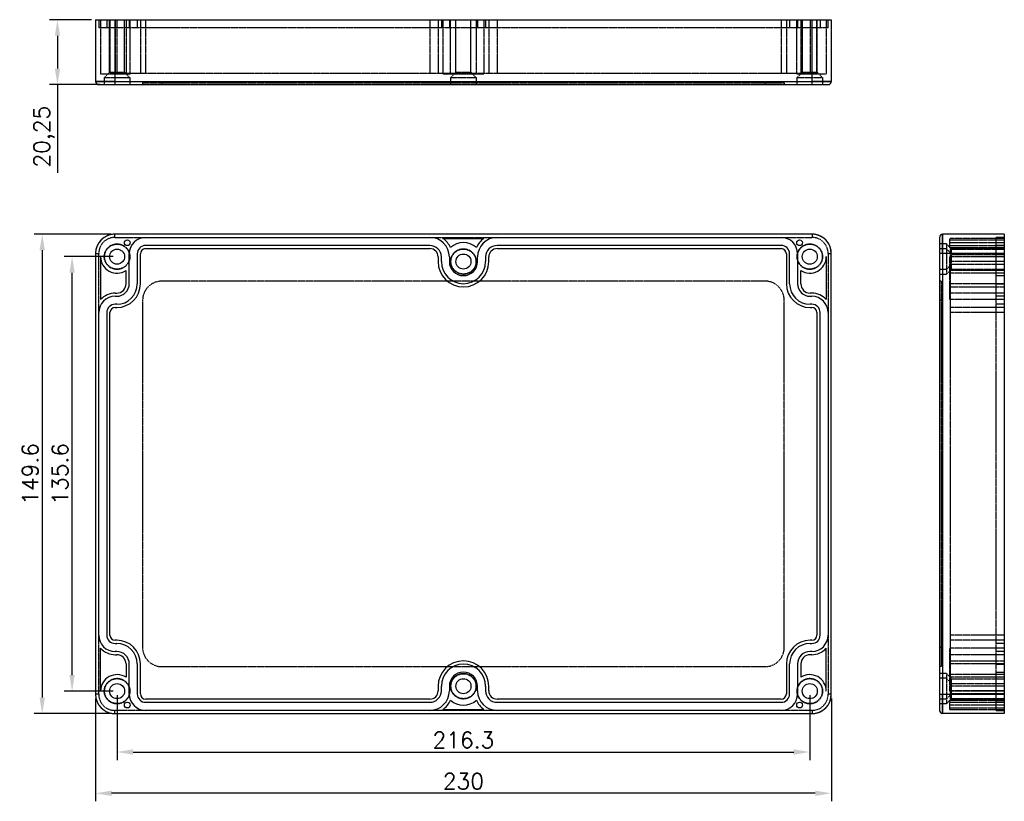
# Model space of a CAD drawing. Header units: millimetres. Extents: x 3202 to 5058, y 576 to 1424.
# Tile 8 of 13: x 4751 to 5058, y 624 to 868. Entities that reach past the tile are written whole.
import ezdxf

# ---------------------------------------------------------------- set-up
doc = ezdxf.new("R2010")
doc.units = ezdxf.units.MM
doc.linetypes.add('HIDDEN', pattern=[0.2, 0.1, -0.1])
doc.layers.add('DEFAULT_2', color=8, linetype='HIDDEN')
doc.styles.get("Standard").update_dxf_attribs({"font": 'txt', "bigfont": 'gbcbig.shx'})
doc.dimstyles.new('ISO-25', dxfattribs={"dimtxt": 2.5, "dimasz": 2.5, "dimexe": 1.25, "dimexo": 0.625, "dimtad": 1, "dimtxsty": 'Standard', "dimcen": 2.5, "dimadec": 0, "dimazin": 0, "dimtfac": 1, "dimtmove": 0, "dimatfit": 3, "dimfxl": 0, "dimarcsym": 0})

# ---------------------------------------------------------------- blocks, each defined once
blk = doc.blocks.new('*D171')
at = {"color": 0, "lineweight": -2}
for p, q in [((4779.33, 801.2), (4755.44, 801.2)), ((4757.94, 796.2), (4757.94, 656.63)), ((4779.06, 651.63), (4755.44, 651.63))]:
    blk.add_line(p, q, dxfattribs=at)
at = {"color": 0}
for points in [[(4757.1, 796.2), (4758.77, 796.2), (4757.94, 801.2)], [(4757.1, 656.63), (4758.77, 656.63), (4757.94, 651.63)]]:
    blk.add_solid(points, dxfattribs=at)
at = {"layer": 'Defpoints', "color": 0}
for p in [(4780.58, 801.2), (4757.94, 651.63), (4780.31, 651.63)]:
    blk.add_point(p, dxfattribs=at)
at = {"color": 0, "insert": (4754.19, 726.41), "char_height": 5, "attachment_point": 5, "rotation": 90}
blk.add_mtext('149.6', dxfattribs=at)
blk = doc.blocks.new('*D172')
at = {"color": 0, "lineweight": -2}
for p, q in [((4774.58, 656.37), (4774.58, 624.24)), ((5004.26, 656.37), (5004.26, 624.24)), ((4999.26, 626.74), (4779.58, 626.74))]:
    blk.add_line(p, q, dxfattribs=at)
at = {"color": 0}
for points in [[(4779.58, 627.57), (4779.58, 625.91), (4774.58, 626.74)], [(4999.26, 627.57), (4999.26, 625.91), (5004.26, 626.74)]]:
    blk.add_solid(points, dxfattribs=at)
at = {"layer": 'Defpoints', "color": 0}
for p in [(4774.58, 657.62), (5004.26, 657.62), (4774.58, 626.74)]:
    blk.add_point(p, dxfattribs=at)
at = {"color": 0, "insert": (4889.42, 630.49), "char_height": 5, "attachment_point": 5}
blk.add_mtext('230', dxfattribs=at)
blk = doc.blocks.new('*D173')
at = {"color": 0, "lineweight": -2}
for p, q in [((4780.05, 794.2), (4764.76, 794.2)), ((4767.26, 663.62), (4767.26, 789.2)), ((4780.05, 658.62), (4764.76, 658.62))]:
    blk.add_line(p, q, dxfattribs=at)
at = {"color": 0}
for points in [[(4766.43, 789.2), (4768.09, 789.2), (4767.26, 794.2)], [(4766.43, 663.62), (4768.09, 663.62), (4767.26, 658.62)]]:
    blk.add_solid(points, dxfattribs=at)
at = {"layer": 'Defpoints', "color": 0}
for p in [(4767.26, 794.2), (4781.3, 794.2), (4781.3, 658.62)]:
    blk.add_point(p, dxfattribs=at)
at = {"color": 0, "insert": (4763.51, 726.41), "char_height": 5, "attachment_point": 5, "rotation": 90}
blk.add_mtext('135.6', dxfattribs=at)
blk = doc.blocks.new('*D174')
at = {"color": 0, "lineweight": -2}
for p, q in [((4781.3, 657.37), (4781.3, 637.12)), ((4997.54, 657.37), (4997.54, 637.12)), ((4786.3, 639.62), (4992.54, 639.62))]:
    blk.add_line(p, q, dxfattribs=at)
at = {"color": 0}
for points in [[(4786.3, 640.46), (4786.3, 638.79), (4781.3, 639.62)], [(4992.54, 640.46), (4992.54, 638.79), (4997.54, 639.62)]]:
    blk.add_solid(points, dxfattribs=at)
at = {"layer": 'Defpoints', "color": 0}
for p in [(4781.3, 658.62), (4997.54, 658.62), (4997.54, 639.62)]:
    blk.add_point(p, dxfattribs=at)
at = {"color": 0, "insert": (4889.42, 643.37), "char_height": 5, "attachment_point": 5}
blk.add_mtext('216.3', dxfattribs=at)
blk = doc.blocks.new('*D175')
at = {"color": 0, "lineweight": -2}
for p, q in [((4773.33, 868.14), (4760.2, 868.14)), ((4762.7, 863.14), (4762.7, 852.89)), ((4776.05, 847.89), (4760.2, 847.89)), ((4762.7, 847.89), (4762.7, 820.39))]:
    blk.add_line(p, q, dxfattribs=at)
at = {"color": 0}
for points in [[(4761.87, 863.14), (4763.53, 863.14), (4762.7, 868.14)], [(4761.87, 852.89), (4763.53, 852.89), (4762.7, 847.89)]]:
    blk.add_solid(points, dxfattribs=at)
at = {"layer": 'Defpoints', "color": 0}
for p in [(4774.58, 868.14), (4762.7, 847.89), (4777.3, 847.89)]:
    blk.add_point(p, dxfattribs=at)
at = {"color": 0, "insert": (4758.53, 831.64), "char_height": 5, "attachment_point": 5, "rotation": 90}
blk.add_mtext('20,25', dxfattribs=at)

msp = doc.modelspace()

# ---------------------------------------------------------------- linework, layer by layer
at = {"color": 7, "linetype": 'Continuous'}
for p, q in [((4774.584, 868.142), (4774.584, 848.892)), ((4774.584, 868.142), (5004.256, 868.142)), ((4780.582, 868.142), (4780.582, 847.892)), ((4998.258, 847.892), (4998.258, 868.142)), ((5004.256, 868.142), (5004.256, 848.892)), ((4774.584, 848.892), (4776.341, 848.892)), ((4776.341, 848.892), (4780.582, 848.892)), ((4780.582, 848.892), (4998.258, 848.892)), ((4998.258, 848.892), (5002.5, 848.892)), ((5002.5, 848.892), (5004.256, 848.892)), ((4775.584, 847.892), (5003.256, 847.892)), ((4998.258, 801.198), (4780.582, 801.198)), ((4790.208, 800.198), (4878.92, 800.198)), ((4883.015, 799.898), (4895.825, 799.898)), ((4899.92, 800.198), (4988.632, 800.198)), ((5038.002, 800.198), (5038.002, 652.625)), ((5058.252, 801.198), (5039.002, 801.198)), ((5039.002, 801.198), (5039.002, 799.441)), ((5039.002, 799.441), (5039.002, 795.199)), ((5058.252, 801.198), (5058.252, 651.625)), ((4878.92, 797.698), (4790.208, 797.698)), ((4790.208, 796.698), (4878.92, 796.698)), ((4988.632, 797.698), (4899.92, 797.698)), ((4899.92, 796.698), (4988.632, 796.698)), ((4774.584, 795.199), (4774.584, 657.623)), ((4776.153, 794.2), (4776.153, 780.814)), ((4785.108, 785.731), (4785.108, 795.098)), ((4787.608, 795.098), (4787.608, 785.731)), ((4788.608, 785.731), (4788.608, 795.098)), ((4881.52, 794.098), (4881.52, 792.667)), ((4882.52, 792.667), (4882.52, 794.098)), ((4885.02, 794.098), (4885.02, 792.667)), ((4893.82, 792.667), (4893.82, 794.098)), ((4896.32, 794.098), (4896.32, 792.667)), ((4897.32, 792.667), (4897.32, 794.098)), ((4990.232, 795.098), (4990.232, 785.731)), ((4991.232, 785.731), (4991.232, 795.098)), ((4993.732, 795.098), (4993.732, 785.731)), ((5002.688, 794.2), (5002.688, 780.814)), ((5004.256, 657.623), (5004.256, 795.199)), ((5058.252, 795.199), (5038.002, 795.199)), ((5039.002, 795.199), (5039.002, 657.623)), ((4784.108, 785.731), (4784.108, 789.881)), ((4994.732, 785.731), (4994.732, 789.881)), ((4780.684, 782.831), (4781.208, 782.831)), ((4780.684, 781.831), (4781.208, 781.831)), ((4998.156, 782.831), (4997.632, 782.831)), ((4997.632, 781.831), (4998.156, 781.831)), ((4781.208, 779.331), (4780.684, 779.331)), ((4780.684, 778.331), (4781.208, 778.331)), ((4998.156, 779.331), (4997.632, 779.331)), ((4997.632, 778.331), (4998.156, 778.331)), ((4775.584, 676.092), (4775.584, 776.731)), ((4778.084, 776.731), (4778.084, 676.092)), ((4779.084, 676.092), (4779.084, 776.731)), ((4999.756, 776.731), (4999.756, 676.092)), ((5000.756, 676.092), (5000.756, 776.731)), ((5003.256, 776.731), (5003.256, 676.092)), ((4781.208, 674.492), (4780.684, 674.492)), ((4780.684, 673.492), (4781.208, 673.492)), ((4998.156, 674.492), (4997.632, 674.492)), ((4997.632, 673.492), (4998.156, 673.492)), ((4776.153, 658.623), (4776.153, 672.008)), ((4781.208, 670.992), (4780.684, 670.992)), ((4998.156, 670.992), (4997.632, 670.992)), ((5002.688, 658.623), (5002.688, 672.008)), ((4780.684, 669.992), (4781.208, 669.992)), ((4784.108, 667.092), (4784.108, 662.941)), ((4785.108, 657.725), (4785.108, 667.092)), ((4787.608, 667.092), (4787.608, 657.725)), ((4788.608, 657.725), (4788.608, 667.092)), ((4990.232, 667.092), (4990.232, 657.725)), ((4991.232, 657.725), (4991.232, 667.092)), ((4993.732, 667.092), (4993.732, 657.725)), ((4994.732, 667.092), (4994.732, 662.941)), ((4998.156, 669.992), (4997.632, 669.992)), ((4881.52, 660.156), (4881.52, 658.725)), ((4882.52, 658.725), (4882.52, 660.156)), ((4885.02, 660.156), (4885.02, 658.725)), ((4893.82, 658.725), (4893.82, 660.156)), ((4896.32, 660.156), (4896.32, 658.725)), ((4897.32, 658.725), (4897.32, 660.156)), ((4878.92, 656.125), (4790.208, 656.125)), ((4790.208, 655.125), (4878.92, 655.125)), ((4988.632, 656.125), (4899.92, 656.125)), ((4899.92, 655.125), (4988.632, 655.125)), ((5038.002, 657.623), (5058.252, 657.623)), ((5039.002, 657.623), (5039.002, 653.382)), ((4780.582, 651.625), (4998.258, 651.625)), ((4878.92, 652.625), (4790.208, 652.625)), ((4883.015, 652.925), (4895.825, 652.925)), ((4988.632, 652.625), (4899.92, 652.625)), ((5039.002, 653.382), (5039.002, 651.625)), ((5058.252, 651.625), (5039.002, 651.625))]:
    msp.add_line(p, q, dxfattribs=at)
for centre, radius in [((4784.487, 798.534), 0.9), ((4994.353, 798.534), 0.9), ((4781.303, 794.2), 2.35), ((4997.538, 794.2), 2.35), ((4889.42, 792.667), 2.35), ((4781.303, 658.623), 2.35), ((4889.42, 660.156), 2.35), ((4997.538, 658.623), 2.35), ((4784.487, 654.288), 0.9), ((4994.353, 654.288), 0.9)]:
    msp.add_circle(centre, radius, dxfattribs=at)
for centre, radius, start, end in [((4775.584, 848.892), 1, 180.00061, 269.99869), ((5003.256, 848.892), 1, 270.00111, 359.99916), ((4790.208, 795.098), 5.1, 90, 180), ((4878.92, 794.098), 6.1, 0, 90), ((4878.92, 794.098), 7.1, 24.29803, 54.77581), ((4899.92, 794.098), 7.1, 125.22419, 155.70197), ((4899.92, 794.098), 6.1, 90, 180), ((4988.632, 795.098), 5.1, 0, 90), ((5039.002, 800.198), 1, 90.00107, 179.9987), ((4790.208, 795.098), 2.6, 90, 180), ((4790.208, 795.098), 1.6, 90, 180), ((4878.92, 794.098), 3.6, 0, 90), ((4878.92, 794.098), 2.6, 0, 90), ((4889.42, 792.667), 5.931, 47.21114, 132.78886), ((4899.92, 794.098), 3.6, 90, 180), ((4899.92, 794.098), 2.6, 90, 180), ((4988.632, 795.098), 2.6, 0, 90), ((4988.632, 795.098), 1.6, 0, 90), ((4781.303, 794.2), 5.15, 180, 303.01247), ((4997.538, 794.2), 5.15, 236.98753, 0), ((4889.42, 792.667), 7.9, 180, 0), ((4889.42, 792.667), 6.9, 180, 0), ((4889.42, 792.667), 4.4, 180, 0), ((4781.208, 785.731), 7.4, 270, 0), ((4781.208, 785.731), 6.4, 270, 0), ((4781.208, 785.731), 3.9, 270, 0), ((4781.208, 785.731), 2.9, 270, 0), ((4997.632, 785.731), 7.4, 180, 270), ((4997.632, 785.731), 6.4, 180, 270), ((4997.632, 785.731), 3.9, 180, 270), ((4997.632, 785.731), 2.9, 180, 270), ((4780.684, 776.731), 5.1, 90, 180), ((4780.684, 776.731), 6.1, 90, 137.97396), ((4998.156, 776.731), 6.1, 42.02604, 90), ((4998.156, 776.731), 5.1, 0, 90), ((4780.684, 776.731), 2.6, 90, 180), ((4780.684, 776.731), 1.6, 90, 180), ((4998.156, 776.731), 2.6, 0, 90), ((4998.156, 776.731), 1.6, 0, 90), ((4780.684, 676.092), 5.1, 180, 270), ((4780.684, 676.092), 2.6, 180, 270), ((4780.684, 676.092), 1.6, 180, 270), ((4781.208, 667.092), 7.4, 0, 90), ((4781.208, 667.092), 6.4, 0, 90), ((4997.632, 667.092), 7.4, 90, 180), ((4997.632, 667.092), 6.4, 90, 180), ((4998.156, 676.092), 5.1, 270, 0), ((4998.156, 676.092), 2.6, 270, 0), ((4998.156, 676.092), 1.6, 270, 0), ((4780.684, 676.092), 6.1, 222.02604, 270), ((4781.208, 667.092), 3.9, 0, 90), ((4997.632, 667.092), 3.9, 90, 180), ((4998.156, 676.092), 6.1, 270, 317.97396), ((4781.208, 667.092), 2.9, 0, 90), ((4889.42, 660.156), 7.9, 0, 180), ((4889.42, 660.156), 6.9, 0, 180), ((4997.632, 667.092), 2.9, 90, 180), ((4889.42, 660.156), 4.4, 0, 180), ((4781.303, 658.623), 5.15, 56.98753, 180), ((4997.538, 658.623), 5.15, 0, 123.01247), ((4790.208, 657.725), 5.1, 180, 270), ((4790.208, 657.725), 2.6, 180, 270), ((4790.208, 657.725), 1.6, 180, 270), ((4878.92, 658.725), 6.1, 270, 0), ((4878.92, 658.725), 3.6, 270, 0), ((4878.92, 658.725), 2.6, 270, 0), ((4899.92, 658.725), 6.1, 180, 270), ((4899.92, 658.725), 3.6, 180, 270), ((4899.92, 658.725), 2.6, 180, 270), ((4988.632, 657.725), 5.1, 270, 0), ((4988.632, 657.725), 2.6, 270, 0), ((4988.632, 657.725), 1.6, 270, 0), ((4878.92, 658.725), 7.1, 305.22419, 335.70197), ((4889.42, 660.156), 5.931, 227.21114, 312.78886), ((4899.92, 658.725), 7.1, 204.29803, 234.77581), ((5039.002, 652.625), 1, 180.00012, 269.99892)]:
    msp.add_arc(centre, radius, start, end, dxfattribs=at)
for centre, major_axis, start_param, end_param in [((4780.585, 795.196), (4.245, -4.245), 2.3564324, 3.9267529), ((4998.255, 795.196), (4.245, 4.245), -0.7851611, 0.7851611), ((4780.585, 657.627), (4.245, 4.245), -3.9267529, -2.3564324), ((4998.255, 657.627), (-4.245, 4.245), -3.9267537, -2.3564316)]:
    msp.add_ellipse(centre, major_axis=major_axis, ratio=0.9994854, start_param=start_param, end_param=end_param, dxfattribs=at)
at = {"layer": 'DEFAULT_2', "color": 8, "linetype": 'HIDDEN'}
for p, q in [((4775.584, 868.142), (4775.584, 865.642)), ((4776.153, 868.142), (4776.153, 851.142)), ((4778.084, 868.142), (4778.084, 865.642)), ((4778.953, 851.692), (4778.953, 868.142)), ((4779.084, 868.142), (4779.084, 851.392)), ((4780.684, 868.142), (4780.684, 851.142)), ((4781.208, 868.142), (4781.208, 851.142)), ((4783.587, 851.142), (4783.587, 868.142)), ((4783.653, 851.692), (4783.653, 868.142)), ((4784.108, 868.142), (4784.108, 851.142)), ((4785.108, 868.142), (4785.108, 865.642)), ((4785.387, 851.142), (4785.387, 868.142)), ((4787.608, 868.142), (4787.608, 865.642)), ((4788.608, 868.142), (4788.608, 851.392)), ((4790.208, 868.142), (4790.208, 851.392)), ((4878.92, 868.142), (4878.92, 851.392)), ((4881.52, 868.142), (4881.52, 851.392)), ((4882.52, 868.142), (4882.52, 865.642)), ((4883.015, 868.142), (4883.015, 851.142)), ((4885.02, 868.142), (4885.02, 865.642)), ((4885.391, 851.142), (4885.391, 868.142)), ((4887.07, 851.692), (4887.07, 868.142)), ((4891.77, 851.692), (4891.77, 868.142)), ((4893.449, 851.142), (4893.449, 868.142)), ((4893.82, 868.142), (4893.82, 865.642)), ((4895.825, 868.142), (4895.825, 851.142)), ((4896.32, 868.142), (4896.32, 865.642)), ((4897.32, 868.142), (4897.32, 851.392)), ((4899.92, 868.142), (4899.92, 851.392)), ((4988.632, 868.142), (4988.632, 851.392)), ((4990.232, 868.142), (4990.232, 851.392)), ((4991.232, 868.142), (4991.232, 865.642)), ((4993.453, 851.142), (4993.453, 868.142)), ((4993.732, 868.142), (4993.732, 865.642)), ((4994.732, 868.142), (4994.732, 851.142)), ((4995.188, 851.692), (4995.188, 868.142)), ((4995.253, 851.142), (4995.253, 868.142)), ((4997.632, 868.142), (4997.632, 851.142)), ((4998.156, 868.142), (4998.156, 851.142)), ((4999.756, 851.392), (4999.756, 868.142)), ((4999.888, 851.692), (4999.888, 868.142)), ((5000.756, 868.142), (5000.756, 865.642)), ((5002.688, 868.142), (5002.688, 851.142)), ((5003.256, 865.642), (5003.256, 868.142)), ((5003.256, 865.642), (4775.584, 865.642)), ((4778.953, 851.692), (4777.403, 850.142)), ((4783.653, 851.692), (4778.953, 851.692)), ((4999.756, 851.392), (4779.084, 851.392)), ((4785.203, 850.142), (4783.653, 851.692)), ((4887.07, 851.692), (4885.52, 850.142)), ((4891.77, 851.692), (4887.07, 851.692)), ((4893.32, 850.142), (4891.77, 851.692)), ((4995.188, 851.692), (4993.638, 850.142)), ((4999.888, 851.692), (4995.188, 851.692)), ((5001.438, 850.142), (4999.888, 851.692)), ((4776.341, 848.892), (4774.584, 848.892)), ((4785.387, 851.142), (4776.153, 851.142)), ((4780.582, 848.892), (4776.341, 848.892)), ((4777.303, 850.142), (4777.303, 847.892)), ((4777.303, 850.142), (4785.303, 850.142)), ((4785.303, 850.142), (4785.303, 847.892)), ((4789.27, 848.392), (4789.27, 847.892)), ((4789.27, 848.392), (4989.57, 848.392)), ((4795.27, 848.392), (4795.27, 847.892)), ((4895.825, 851.142), (4883.015, 851.142)), ((4885.42, 850.142), (4893.42, 850.142)), ((4885.42, 850.142), (4885.42, 847.892)), ((4893.42, 850.142), (4893.42, 847.892)), ((4983.57, 848.392), (4983.57, 847.892)), ((4989.57, 848.392), (4989.57, 847.892)), ((5002.688, 851.142), (4993.453, 851.142)), ((4993.538, 850.142), (5001.538, 850.142)), ((4993.538, 850.142), (4993.538, 847.892)), ((5002.5, 848.892), (4998.258, 848.892)), ((5001.538, 850.142), (5001.538, 847.892)), ((5004.256, 848.892), (5002.5, 848.892)), ((4780.582, 800.198), (4780.582, 801.198)), ((4780.582, 800.198), (4790.208, 800.198)), ((4878.92, 800.198), (4899.92, 800.198)), ((4988.632, 800.198), (4998.258, 800.198)), ((4998.258, 801.198), (4998.258, 800.198)), ((5039.002, 799.441), (5039.002, 801.198)), ((5039.002, 795.199), (5039.002, 799.441)), ((5041.252, 797.019), (5041.252, 799.898)), ((5058.252, 799.898), (5041.252, 799.898)), ((5041.252, 799.434), (5058.252, 799.434)), ((5055.752, 652.625), (5055.752, 800.198)), ((5058.252, 800.198), (5055.752, 800.198)), ((5040.252, 798.2), (5038.002, 798.2)), ((5040.252, 796.667), (5038.002, 796.667)), ((5040.252, 798.199), (5040.252, 788.667)), ((5041.802, 796.55), (5040.252, 798.1)), ((5041.802, 795.017), (5040.252, 796.567)), ((5041.252, 798.598), (5058.252, 798.598)), ((5041.252, 797.634), (5058.252, 797.634)), ((5041.252, 797.019), (5058.252, 797.019)), ((5041.502, 656.125), (5041.502, 796.698)), ((5058.252, 796.698), (5041.502, 796.698)), ((5041.802, 790.317), (5041.802, 796.55)), ((5041.802, 796.55), (5058.252, 796.55)), ((5058.252, 797.698), (5055.752, 797.698)), ((4774.584, 795.199), (4775.584, 795.199)), ((4775.584, 776.731), (4775.584, 795.199)), ((5003.256, 795.199), (5004.256, 795.199)), ((5003.256, 795.199), (5003.256, 776.731)), ((5041.252, 780.814), (5041.252, 794.2)), ((5058.252, 794.2), (5041.252, 794.2)), ((5058.252, 795.098), (5041.502, 795.098)), ((5058.252, 794.098), (5041.502, 794.098)), ((5041.802, 795.017), (5058.252, 795.017)), ((5040.252, 790.2), (5038.002, 790.2)), ((5041.802, 791.85), (5040.252, 790.3)), ((5041.802, 790.317), (5040.252, 788.767)), ((5058.252, 792.667), (5041.502, 792.667)), ((5041.802, 791.85), (5058.252, 791.85)), ((5041.802, 790.317), (5058.252, 790.317)), ((5040.252, 788.667), (5038.002, 788.667)), ((5058.252, 789.881), (5041.252, 789.881)), ((5058.252, 789.05), (5041.252, 789.05)), ((5055.752, 788.267), (5058.252, 788.267)), ((4983.57, 786.561), (4795.27, 786.561)), ((5038.502, 786.561), (5038.002, 786.561)), ((5038.502, 786.561), (5038.502, 666.261)), ((5058.252, 785.731), (5041.252, 785.731)), ((5041.502, 784.767), (5058.252, 784.767)), ((5055.752, 785.767), (5058.252, 785.767)), ((5058.252, 782.831), (5041.252, 782.831)), ((5058.252, 780.814), (5041.252, 780.814)), ((5058.252, 781.831), (5055.752, 781.831)), ((4789.27, 780.561), (4789.27, 672.261)), ((4989.57, 672.261), (4989.57, 780.561)), ((5038.502, 780.561), (5038.002, 780.561)), ((5058.252, 778.331), (5041.502, 778.331)), ((5058.252, 779.331), (5055.752, 779.331)), ((5058.252, 776.731), (5041.502, 776.731)), ((4775.584, 657.624), (4775.584, 676.092)), ((5003.256, 676.092), (5003.256, 657.624)), ((5058.252, 676.092), (5041.502, 676.092)), ((5058.252, 674.492), (5041.502, 674.492)), ((5058.252, 673.492), (5055.752, 673.492)), ((5038.502, 672.261), (5038.002, 672.261)), ((5058.252, 672.008), (5041.252, 672.008)), ((5041.252, 658.623), (5041.252, 672.008)), ((5058.252, 670.992), (5055.752, 670.992)), ((5058.252, 669.992), (5041.252, 669.992)), ((5058.252, 667.092), (5041.252, 667.092)), ((5041.502, 668.056), (5058.252, 668.056)), ((5055.752, 667.056), (5058.252, 667.056)), ((4795.27, 666.261), (4983.57, 666.261)), ((5038.502, 666.261), (5038.002, 666.261)), ((5040.252, 664.156), (5038.002, 664.156)), ((5040.252, 664.155), (5040.252, 654.623)), ((5041.802, 662.506), (5040.252, 664.056)), ((5055.752, 664.556), (5058.252, 664.556)), ((5040.252, 662.623), (5038.002, 662.623)), ((5041.802, 660.973), (5040.252, 662.523)), ((5058.252, 663.773), (5041.252, 663.773)), ((5058.252, 662.941), (5041.252, 662.941)), ((5041.802, 662.506), (5058.252, 662.506)), ((5041.802, 656.273), (5041.802, 662.506)), ((5041.802, 660.973), (5058.252, 660.973)), ((5041.802, 657.806), (5040.252, 656.256)), ((5058.252, 658.623), (5041.252, 658.623)), ((5058.252, 660.156), (5041.502, 660.156)), ((5058.252, 658.725), (5041.502, 658.725)), ((5058.252, 657.725), (5041.502, 657.725)), ((5041.802, 657.806), (5058.252, 657.806)), ((4775.584, 657.623), (4774.584, 657.623)), ((5004.256, 657.623), (5003.256, 657.623)), ((5040.252, 656.156), (5038.002, 656.156)), ((5039.002, 653.382), (5039.002, 657.623)), ((5041.802, 656.273), (5040.252, 654.723)), ((5041.252, 655.803), (5058.252, 655.803)), ((5041.252, 652.925), (5041.252, 655.803)), ((5041.252, 655.188), (5058.252, 655.188)), ((5041.502, 656.125), (5058.252, 656.125)), ((5041.802, 656.273), (5058.252, 656.273)), ((5058.252, 655.125), (5055.752, 655.125)), ((4780.582, 651.625), (4780.582, 652.625)), ((4790.208, 652.625), (4780.582, 652.625)), ((4899.92, 652.625), (4878.92, 652.625)), ((4998.258, 652.625), (4988.632, 652.625)), ((4998.258, 652.625), (4998.258, 651.625)), ((5040.252, 654.623), (5038.002, 654.623)), ((5039.002, 651.625), (5039.002, 653.382)), ((5058.252, 654.225), (5041.252, 654.225)), ((5041.252, 653.388), (5058.252, 653.388)), ((5041.252, 652.925), (5058.252, 652.925)), ((5055.752, 652.625), (5058.252, 652.625))]:
    msp.add_line(p, q, dxfattribs=at)
for centre, radius in [((4781.303, 794.2), 4), ((4781.303, 794.2), 3.9), ((4889.42, 792.667), 4), ((4889.42, 792.667), 3.9), ((4997.538, 794.2), 4), ((4997.538, 794.2), 3.9), ((4889.42, 660.156), 4), ((4889.42, 660.156), 3.9), ((4781.303, 658.623), 4), ((4781.303, 658.623), 3.9), ((4997.538, 658.623), 4), ((4997.538, 658.623), 3.9)]:
    msp.add_circle(centre, radius, dxfattribs=at)
for centre, radius, start, end in [((4780.582, 795.2), 5.998, 89.99432, 180.00565), ((4780.582, 795.2), 4.998, 89.99184, 180.00811), ((4998.258, 795.2), 5.998, 359.99432, 90.00565), ((4998.258, 795.2), 4.998, 359.99184, 90.00811), ((4795.27, 780.561), 6, 90, 180), ((4983.57, 780.561), 6, 0, 90), ((4795.27, 672.261), 6, 180, 270), ((4983.57, 672.261), 6, 270, 0), ((4780.582, 657.623), 5.998, 179.99431, 270.00565), ((4780.582, 657.623), 4.998, 179.99189, 270.00807), ((4998.258, 657.623), 4.998, 269.99189, 0.00807), ((4998.258, 657.623), 5.998, 269.99431, 0.00565)]:
    msp.add_arc(centre, radius, start, end, dxfattribs=at)

# ---------------------------------------------------------------- dimensions: what is measured, and where the dimension line sits
dim = msp.add_linear_dim(base=(4762.701, 847.892), p1=(4774.584, 868.142), p2=(4777.303, 847.892), angle=90, dimstyle='ISO-25', override={"dimscale": 2})
dim.commit()
dim.dimension.update_dxf_attribs({"geometry": '*D175', "text_midpoint": (4758.534, 831.642)})
for base, p1, p2, text, picture, middle in [((4757.936, 651.631), (4780.582, 801.198), (4780.311, 651.631), '149.6', '*D171', (4754.186, 726.414)), ((4767.261, 794.2), (4781.303, 658.623), (4781.303, 794.2), '135.6', '*D173', (4763.511, 726.411))]:
    dim = msp.add_linear_dim(base=base, p1=p1, p2=p2, angle=90, text=text, dimstyle='ISO-25', override={"dimscale": 2})
    dim.commit()
    dim.dimension.update_dxf_attribs({"geometry": picture, "text_midpoint": middle})
for base, p1, p2, text, picture, middle in [((4997.538, 639.622), (4781.303, 658.623), (4997.538, 658.623), '216.3', '*D174', (4889.42, 643.372)), ((4774.584, 626.74), (5004.256, 657.623), (4774.584, 657.623), '230', '*D172', (4889.42, 630.49))]:
    dim = msp.add_linear_dim(base=base, p1=p1, p2=p2, text=text, dimstyle='ISO-25', override={"dimscale": 2})
    dim.commit()
    dim.dimension.update_dxf_attribs({"geometry": picture, "text_midpoint": middle})

doc.saveas('drawing.dxf')
